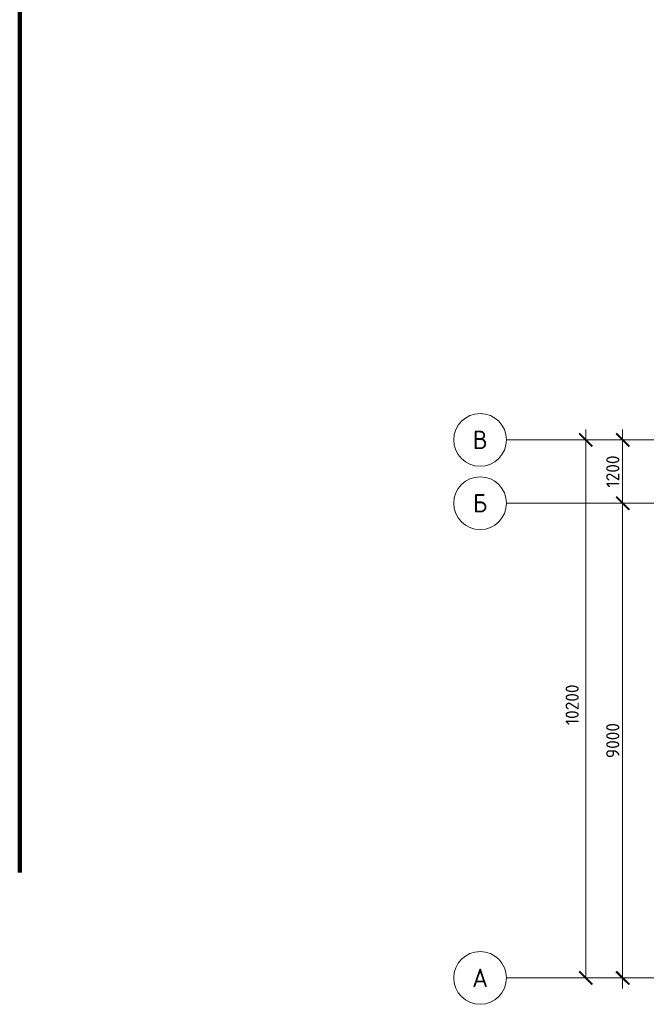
# Model space of a CAD drawing. Header units: millimetres. Extents: x -2096172177 to 2055029645, y -728784453 to 1899906214.
# Tile 65 of 109: x 3593255 to 3605122, y 1807354 to 1826020. Entities that reach past the tile are written whole.
import ezdxf
from ezdxf.enums import TextEntityAlignment as Align

# ---------------------------------------------------------------- set-up
doc = ezdxf.new("R2010")
doc.units = ezdxf.units.MM
doc.linetypes.add('DASHDOT_axis', pattern=[24, 20, -1.5, 1, -1.5])
doc.layers.add('Рамка', color=2, linetype='Continuous', lineweight=100)
doc.layers.add('Толщины привязок', color=130, linetype='Continuous', lineweight=18)
doc.styles.add('GOST-2.304_Type-B', font='GOST Common.ttf')

# ---------------------------------------------------------------- blocks, each defined once
blk = doc.blocks.new('_ArchTick')
at = {"color": 0, "linetype": 'ByBlock', "const_width": 0.15}
blk.add_lwpolyline([(-0.5, -0.5), (0.5, 0.5)], dxfattribs=at)
blk = doc.blocks.new('Фасад (на основе 1 эт)')
at = {"linetype": 'Continuous'}
for p, q in [((1773302.891, 910476.049), (1773302.891, 920876.049)), ((1772802.891, 920676.049), (1771802.891, 920676.049)), ((1773365.391, 920676.049), (1773427.891, 920676.049)), ((1774065.391, 920676.049), (1774127.891, 920676.049)), ((1772802.891, 919476.049), (1771802.891, 919476.049)), ((1773940.391, 919476.049), (1773877.891, 919476.049)), ((1773940.391, 919476.049), (1773877.891, 919476.049)), ((1772802.891, 910476.049), (1771802.891, 910476.049)), ((1773940.391, 910476.049), (1773877.891, 910476.049)), ((1773940.391, 910476.049), (1773877.891, 910476.049))]:
    blk.add_line(p, q, dxfattribs=at)
at = {"linetype": 'DASHDOT_axis'}
for p, q in [((1776002.891, 920676.049), (1772802.891, 920676.049)), ((1776002.891, 919476.049), (1772802.891, 919476.049)), ((1776002.891, 910476.049), (1772802.891, 910476.049))]:
    blk.add_line(p, q, dxfattribs=at)
at = {"linetype": 'Continuous'}
for centre in [(1771302.891, 920676.049), (1771302.891, 919476.049), (1771302.891, 910476.049)]:
    blk.add_circle(centre, 500, dxfattribs=at)
at = {"layer": 'Рамка'}
blk.add_line((1762583.109, 912472.164), (1762583.109, 971872.164), dxfattribs=at)
at = {"linetype": 'Continuous', "xscale": 250, "yscale": 250, "zscale": 250}
for p, rotation in [((1773302.891, 920676.049), 90), ((1774002.891, 920676.049), 90), ((1774002.891, 919476.049), 90), ((1774002.891, 919476.049), 270), ((1773302.891, 910476.049), 270), ((1774002.891, 910476.049), 90), ((1774002.891, 910476.049), 270)]:
    blk.add_blockref('_ArchTick', p, dxfattribs=dict(at, rotation=rotation))
at = {"linetype": 'Continuous', "style": 'GOST-2.304_Type-B'}
for s, p in [('В', (1771302.891, 920676.049)), ('Б', (1771302.891, 919476.049)), ('А', (1771302.891, 910476.049))]:
    blk.add_text(s, height=350, dxfattribs=at).set_placement(p, align=Align.MIDDLE_CENTER)
at = {"linetype": 'Continuous', "char_height": 250, "attachment_point": 5, "rotation": 90, "style": 'GOST-2.304_Type-B', "bg_fill": 3, "box_fill_scale": 1.1, "bg_fill_color": 256, "bg_fill_true_color": 13158600, "bg_fill_transparency": 0}
for s, insert in [('1200', (1773815.391, 920076.049)), ('10200', (1773045.721, 915653.215))]:
    blk.add_mtext(s, dxfattribs=dict(at, insert=insert))
at = {"linetype": 'Continuous'}
for p, q in [((1774002.891, 920876.049), (1774002.891, 919276.049)), ((1774002.891, 919676.049), (1774002.891, 910276.049))]:
    blk.add_line(p, q, dxfattribs=at)
at = {"linetype": 'Continuous', "insert": (1773815.391, 914976.049), "char_height": 250, "attachment_point": 5, "rotation": 90, "style": 'GOST-2.304_Type-B', "bg_fill": 3, "box_fill_scale": 1.1, "bg_fill_color": 256, "bg_fill_true_color": 13158600, "bg_fill_transparency": 0}
blk.add_mtext('9000', dxfattribs=at)

msp = doc.modelspace()

# ---------------------------------------------------------------- block references
at = {"layer": 'Толщины привязок'}
msp.add_blockref('Фасад (на основе 1 эт)', (1830671.788, 897377.872), dxfattribs=at)

doc.saveas('drawing.dxf')
